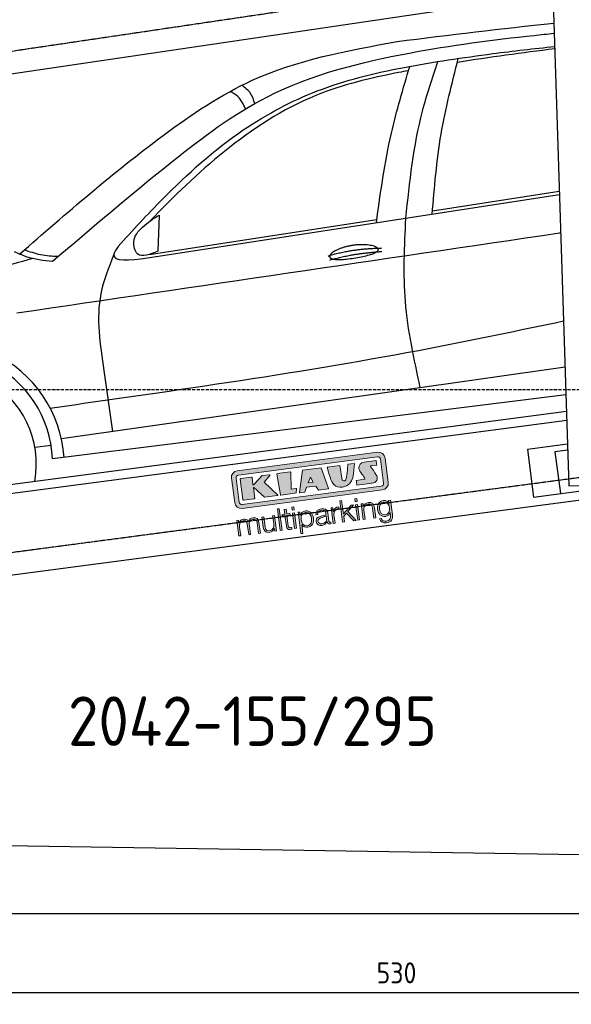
# Model space of a CAD drawing. Header units: millimetres. Extents: x -338 to 6218, y -302 to 5219.
# Tile 2 of 4: x 1592 to 3433, y -302 to 2985. Entities that reach past the tile are written whole.
import ezdxf

# ---------------------------------------------------------------- set-up
doc = ezdxf.new("R2010")
doc.units = ezdxf.units.MM
doc.linetypes.add('GEN3', pattern=[6.25, 5, -1.25])
doc.linetypes.add('GEN7', pattern=[15, 10, -2.5, 0, -2.5])
for name, color, linetype in [('3', 6, 'GEN3'), ('4', 3, 'Continuous'), ('5', 3, 'Continuous'), ('7', 4, 'GEN7'), ('Car', 10, 'Continuous'), ('Logo', 7, 'Continuous')]:
    doc.layers.add(name, color=color, linetype=linetype)
doc.styles.get("Standard").update_dxf_attribs({"font": 'ISOCP.SHX'})
doc.dimstyles.new('GEN-ISO$0', dxfattribs={"dimscale": 20, "dimtxt": 3.5, "dimasz": 2, "dimexe": 2, "dimexo": 1, "dimgap": 1.5, "dimtad": 1, "dimdec": 1, "dimlfac": 0.1, "dimdsep": 46, "dimtxsty": 'Standard', "dimblk": 'PUNKT', "dimcen": 2, "dimclrd": 256, "dimclre": 256, "dimclrt": 2, "dimadec": 0, "dimazin": 0, "dimtp": 0.1, "dimtm": 0.1, "dimtfac": 0.71, "dimtdec": 1, "dimtmove": 2, "dimatfit": 3, "dimldrblk": 'PUNKT', "dimfxl": 1, "dimtolj": 1, "dimarcsym": 0})

# ---------------------------------------------------------------- blocks, each defined once
blk = doc.blocks.new('PUNKT')
at = {"layer": '4', "color": 0, "linetype": 'ByBlock'}
blk.add_line((-0.5, 0), (-1, 0), dxfattribs=at)
at = {"layer": '4', "color": 0, "linetype": 'ByBlock', "const_width": 0.5}
blk.add_lwpolyline([(-0.25, 0, 1), (0.25, 0, 1)], format="xyb", close=True, dxfattribs=at)
blk = doc.blocks.new('*D3')
at = {"layer": '5', "lineweight": -2}
for p, q in [((200, -20.2), (200, -301.7)), ((5500, -20.2), (5500, -301.7)), ((240, -261.7), (5460, -261.7))]:
    blk.add_line(p, q, dxfattribs=at)
at = {"layer": 'DEFPOINTS', "color": 0}
for p in [(200, -0.2), (5500, -0.2), (5500, -261.7)]:
    blk.add_point(p, dxfattribs=at)
at = {"layer": '5', "lineweight": -2, "xscale": 40, "yscale": 40, "zscale": 40, "rotation": 180}
blk.add_blockref('PUNKT', (200, -261.7), dxfattribs=at)
at = {"layer": '5', "lineweight": -2, "xscale": 40, "yscale": 40, "zscale": 40}
blk.add_blockref('PUNKT', (5500, -261.7), dxfattribs=at)
at = {"layer": '5', "color": 2, "insert": (2850, -196.7), "char_height": 70, "attachment_point": 5}
blk.add_mtext('\\A1;530', dxfattribs=at)
blk = doc.blocks.new('KLAUS')
at = {"layer": 'Logo', "true_color": 0x7b7b7a}
h = blk.add_hatch(color=8, dxfattribs=at)
h.dxf.hatch_style = 2
edge = h.paths.add_edge_path()
edge.add_spline(control_points=[(3.6, 29.09), (2.88, 29.09), (2.3, 28.51), (2.3, 27.8), (2.3, 27.8), (2.3, 16.11), (2.3, 16.11), (2.3, 15.39), (2.88, 14.81), (3.6, 14.81), (3.6, 14.81), (71.16, 14.81), (71.16, 14.81), (71.88, 14.81), (72.46, 15.39), (72.46, 16.11), (72.46, 16.11), (72.46, 27.8), (72.46, 27.8), (72.46, 28.51), (71.88, 29.09), (71.16, 29.09), (71.16, 29.09), (3.6, 29.09), (3.6, 29.09), (3.6, 29.09), (3.6, 29.09), (3.6, 29.09)], knot_values=[0, 0, 0, 0, 1, 1, 1, 2, 2, 2, 3, 3, 3, 4, 4, 4, 5, 5, 5, 6, 6, 6, 7, 7, 7, 8, 8, 8, 9, 9, 9, 9], degree=3, periodic=0)
edge = h.paths.add_edge_path()
edge.add_spline(control_points=[(3.35, 31.23), (3.35, 31.23), (71.47, 31.23), (71.47, 31.23), (73.26, 31.23), (74.71, 29.77), (74.71, 27.99), (74.71, 27.99), (74.71, 16.17), (74.71, 16.17), (74.71, 14.38), (73.26, 12.93), (71.47, 12.93), (71.47, 12.93), (3.35, 12.93), (3.35, 12.93), (1.56, 12.93), (0.11, 14.38), (0.11, 16.17), (0.11, 16.17), (0.11, 27.99), (0.11, 27.99), (0.11, 29.77), (1.56, 31.23), (3.35, 31.23), (3.35, 31.23), (3.35, 31.23), (3.35, 31.23)], knot_values=[0, 0, 0, 0, 1, 1, 1, 2, 2, 2, 3, 3, 3, 4, 4, 4, 5, 5, 5, 6, 6, 6, 7, 7, 7, 8, 8, 8, 9, 9, 9, 9], degree=3, periodic=0)
h = blk.add_hatch(color=8, dxfattribs=at)
h.dxf.hatch_style = 2
edge = h.paths.add_edge_path()
edge.add_spline(control_points=[(4.5, 27.33), (4.5, 27.33), (9.7, 27.33), (9.7, 27.33), (9.84, 27.33), (9.96, 27.22), (9.96, 27.08), (9.96, 27.08), (9.96, 23.69), (9.96, 23.69), (9.96, 23.69), (9.94, 23.64), (10.04, 23.59), (10.14, 23.53), (10.2, 23.57), (10.2, 23.57), (10.2, 23.57), (10.51, 23.75), (10.51, 23.75), (10.51, 23.75), (14.94, 27.33), (14.94, 27.33), (14.94, 27.33), (18.41, 27.33), (18.41, 27.33), (18.41, 27.33), (18.49, 27.33), (18.56, 27.2), (18.65, 27.04), (18.53, 26.91), (18.53, 26.91), (18.53, 26.91), (15.49, 24.11), (15.49, 24.11), (15.49, 24.11), (21.14, 17.06), (21.14, 17.06), (21.14, 17.06), (21.13, 16.91), (21.13, 16.91), (21.08, 16.84), (20.99, 16.82), (20.99, 16.82), (20.99, 16.82), (14.7, 16.82), (14.7, 16.82), (14.7, 16.82), (10.26, 22.17), (10.26, 22.17), (10.26, 22.17), (10.19, 22.24), (10.08, 22.21), (9.97, 22.18), (9.96, 22.11), (9.96, 22.11), (9.96, 22.11), (9.96, 17.08), (9.96, 17.08), (9.96, 16.94), (9.84, 16.82), (9.7, 16.82), (9.7, 16.82), (4.5, 16.82), (4.5, 16.82), (4.36, 16.82), (4.25, 16.94), (4.25, 17.08), (4.25, 17.08), (4.25, 27.08), (4.25, 27.08), (4.25, 27.22), (4.36, 27.33), (4.5, 27.33), (4.5, 27.33), (4.5, 27.33), (4.5, 27.33)], knot_values=[0, 0, 0, 0, 1, 1, 1, 2, 2, 2, 3, 3, 3, 4, 4, 4, 5, 5, 5, 6, 6, 6, 7, 7, 7, 8, 8, 8, 9, 9, 9, 10, 10, 10, 11, 11, 11, 12, 12, 12, 13, 13, 13, 14, 14, 14, 15, 15, 15, 16, 16, 16, 17, 17, 17, 18, 18, 18, 19, 19, 19, 20, 20, 20, 21, 21, 21, 22, 22, 22, 23, 23, 23, 24, 24, 24, 25, 25, 25, 25], degree=3, periodic=0)
h = blk.add_hatch(color=8, dxfattribs=at)
h.dxf.hatch_style = 2
h.paths.add_polyline_path([(22.42, 17.06), (21.97, 27.15), (22.24, 27.33), (28.55, 27.33), (28.86, 26.97), (28.01, 19.08), (30.26, 19.07), (30.44, 18.95), (30.08, 16.95), (29.49, 16.82), (22.6, 16.82)])
h = blk.add_hatch(color=8, dxfattribs=at)
h.paths.add_polyline_path([(36.52, 21.01), (38.93, 21.01), (37.87, 23.57)])
h.paths.add_polyline_path([(34.52, 27.33), (43.65, 27.33), (45.76, 16.94), (45.57, 16.82), (40.83, 16.82), (39.89, 18.95), (35.42, 18.95), (34.27, 16.82), (31.78, 16.82), (31.66, 17)])
h = blk.add_hatch(color=8, dxfattribs=at)
h.dxf.hatch_style = 2
edge = h.paths.add_edge_path()
edge.add_spline(control_points=[(52.69, 27.32), (52.69, 27.32), (52.88, 20.14), (52.88, 20.14), (53.01, 19.89), (53.2, 19.77), (53.43, 19.71), (53.91, 19.59), (54.43, 19.57), (54.64, 20.03), (55.23, 21.34), (56.27, 25.45), (56.6, 27.33), (56.6, 27.33), (59.77, 27.33), (59.77, 27.33), (58.77, 23.9), (58.56, 16.82), (52.63, 16.76), (48.72, 16.72), (48.01, 19.35), (47.27, 22.24), (46.89, 23.68), (46.54, 27.33), (46.54, 27.33), (46.54, 27.33), (52.69, 27.32), (52.69, 27.32), (52.69, 27.32), (52.69, 27.32), (52.69, 27.32)], knot_values=[0, 0, 0, 0, 1, 1, 1, 2, 2, 2, 3, 3, 3, 4, 4, 4, 5, 5, 5, 6, 6, 6, 7, 7, 7, 8, 8, 8, 9, 9, 9, 10, 10, 10, 10], degree=3, periodic=0)
h = blk.add_hatch(color=8, dxfattribs=at)
h.dxf.hatch_style = 2
edge = h.paths.add_edge_path()
edge.add_spline(control_points=[(64.46, 27.33), (64.46, 27.33), (70.31, 27.33), (70.31, 27.33), (70.31, 26.52), (70.31, 26.02), (70.31, 25.12), (70.31, 25.12), (67.3, 25.12), (67.3, 25.12), (67.24, 25.04), (67.25, 25.11), (67.25, 24.91), (67.25, 24.88), (69.73, 20.38), (69.73, 19.57), (69.73, 16.4), (67.22, 16.81), (65.9, 16.82), (65.9, 16.82), (59.59, 16.82), (59.59, 16.82), (59.59, 17.76), (59.59, 18.23), (59.59, 19.14), (59.59, 19.14), (63.75, 19.14), (63.75, 19.14), (63.82, 19.22), (63.81, 19.11), (63.81, 19.31), (63.81, 20.32), (61.58, 23.06), (61.58, 24.63), (61.58, 26.33), (62.83, 27.34), (64.46, 27.33), (64.46, 27.33), (64.46, 27.33), (64.46, 27.33)], knot_values=[0, 0, 0, 0, 1, 1, 1, 2, 2, 2, 3, 3, 3, 4, 4, 4, 5, 5, 5, 6, 6, 6, 7, 7, 7, 8, 8, 8, 9, 9, 9, 10, 10, 10, 11, 11, 11, 12, 12, 12, 13, 13, 13, 13], degree=3, periodic=0)
at = {"layer": 'Logo', "true_color": 0xef7c00}
h = blk.add_hatch(color=30, dxfattribs=at)
h.dxf.hatch_style = 2
h.paths.add_polyline_path([(20.07, 0), (20.99, 0), (20.99, 10.45), (20.07, 10.45)])
h = blk.add_hatch(color=30, dxfattribs=at)
h.dxf.hatch_style = 2
edge = h.paths.add_edge_path()
edge.add_spline(control_points=[(24.22, 9.82), (24.22, 9.82), (23.3, 9.82), (23.3, 9.82), (23.3, 9.82), (23.3, 7.55), (23.3, 7.55), (23.3, 7.55), (21.98, 7.55), (21.98, 7.55), (21.98, 7.55), (21.98, 6.78), (21.98, 6.78), (21.98, 6.78), (23.3, 6.78), (23.3, 6.78), (23.3, 6.78), (23.3, 1.61), (23.3, 1.61), (23.28, 0.32), (23.71, -0.09), (24.94, -0.09), (25.22, -0.09), (25.48, -0.06), (25.76, -0.06), (25.76, -0.06), (25.76, 0.73), (25.76, 0.73), (25.5, 0.7), (25.23, 0.69), (24.97, 0.69), (24.31, 0.73), (24.22, 1.08), (24.22, 1.68), (24.22, 1.68), (24.22, 6.78), (24.22, 6.78), (24.22, 6.78), (25.76, 6.78), (25.76, 6.78), (25.76, 6.78), (25.76, 7.55), (25.76, 7.55), (25.76, 7.55), (24.22, 7.55), (24.22, 7.55), (24.22, 7.55), (24.22, 9.82), (24.22, 9.82), (24.22, 9.82), (24.22, 9.82), (24.22, 9.82)], knot_values=[0, 0, 0, 0, 1, 1, 1, 2, 2, 2, 3, 3, 3, 4, 4, 4, 5, 5, 5, 6, 6, 6, 7, 7, 7, 8, 8, 8, 9, 9, 9, 10, 10, 10, 11, 11, 11, 12, 12, 12, 13, 13, 13, 14, 14, 14, 15, 15, 15, 16, 16, 16, 17, 17, 17, 17], degree=3, periodic=0)
h = blk.add_hatch(color=30, dxfattribs=at)
h.paths.add_polyline_path([(27.1, 0), (28.03, 0), (28.03, 7.55), (27.1, 7.55)])
h.paths.add_polyline_path([(27.1, 8.98), (28.03, 8.98), (28.03, 10.45), (27.1, 10.45)])
h = blk.add_hatch(color=30, dxfattribs=at)
h.dxf.hatch_style = 2
h.paths.add_polyline_path([(50.4, 0), (51.32, 0), (51.32, 2.87), (52.82, 4.11), (55.8, 0), (56.96, 0), (53.52, 4.76), (56.74, 7.55), (55.51, 7.55), (51.32, 3.89), (51.32, 10.45), (50.4, 10.45)])
h = blk.add_hatch(color=30, dxfattribs=at)
h.paths.add_polyline_path([(57.74, 0), (58.66, 0), (58.66, 7.55), (57.74, 7.55)])
h.paths.add_polyline_path([(57.74, 8.98), (58.66, 8.98), (58.66, 10.45), (57.74, 10.45)])
h = blk.add_hatch(color=30, dxfattribs=at)
h.dxf.hatch_style = 2
edge = h.paths.add_edge_path()
edge.add_spline(control_points=[(0, 0), (0, 0), (0.92, 0), (0.92, 0), (0.92, 0), (0.92, 4.22), (0.92, 4.22), (0.94, 5.8), (1.58, 7), (3.18, 7), (4.35, 7), (4.77, 6.15), (4.76, 5.12), (4.76, 5.12), (4.76, 0), (4.76, 0), (4.76, 0), (5.68, 0), (5.68, 0), (5.68, 0), (5.68, 4.27), (5.68, 4.27), (5.68, 5.68), (6.14, 7), (7.73, 7), (9.05, 7), (9.52, 6.32), (9.52, 5.08), (9.52, 5.08), (9.52, 0), (9.52, 0), (9.52, 0), (10.44, 0), (10.44, 0), (10.44, 0), (10.44, 5.12), (10.44, 5.12), (10.44, 6.91), (9.59, 7.77), (7.94, 7.77), (6.94, 7.77), (5.99, 7.29), (5.54, 6.3), (5.26, 7.29), (4.36, 7.77), (3.37, 7.77), (2.17, 7.77), (1.38, 7.19), (0.89, 6.28), (0.89, 6.28), (0.85, 6.28), (0.85, 6.28), (0.85, 6.28), (0.85, 7.55), (0.85, 7.55), (0.85, 7.55), (0, 7.55), (0, 7.55), (0, 7.55), (0, 0), (0, 0), (0, 0), (0, 0), (0, 0)], knot_values=[0, 0, 0, 0, 1, 1, 1, 2, 2, 2, 3, 3, 3, 4, 4, 4, 5, 5, 5, 6, 6, 6, 7, 7, 7, 8, 8, 8, 9, 9, 9, 10, 10, 10, 11, 11, 11, 12, 12, 12, 13, 13, 13, 14, 14, 14, 15, 15, 15, 16, 16, 16, 17, 17, 17, 18, 18, 18, 19, 19, 19, 20, 20, 20, 21, 21, 21, 21], degree=3, periodic=0)
h = blk.add_hatch(color=30, dxfattribs=at)
h.dxf.hatch_style = 2
edge = h.paths.add_edge_path()
edge.add_spline(control_points=[(18.31, 7.55), (18.31, 7.55), (17.39, 7.55), (17.39, 7.55), (17.39, 7.55), (17.39, 3.59), (17.39, 3.59), (17.39, 2.05), (16.7, 0.56), (15.12, 0.56), (13.66, 0.56), (13.15, 1.27), (13.1, 2.64), (13.1, 2.64), (13.1, 7.55), (13.1, 7.55), (13.1, 7.55), (12.18, 7.55), (12.18, 7.55), (12.18, 7.55), (12.18, 2.65), (12.18, 2.65), (12.18, 0.89), (12.93, -0.22), (14.83, -0.22), (15.96, -0.22), (16.95, 0.35), (17.44, 1.36), (17.44, 1.36), (17.47, 1.36), (17.47, 1.36), (17.47, 1.36), (17.47, 0), (17.47, 0), (17.47, 0), (18.31, 0), (18.31, 0), (18.31, 0), (18.31, 7.55), (18.31, 7.55), (18.31, 7.55), (18.31, 7.55), (18.31, 7.55)], knot_values=[0, 0, 0, 0, 1, 1, 1, 2, 2, 2, 3, 3, 3, 4, 4, 4, 5, 5, 5, 6, 6, 6, 7, 7, 7, 8, 8, 8, 9, 9, 9, 10, 10, 10, 11, 11, 11, 12, 12, 12, 13, 13, 13, 14, 14, 14, 14], degree=3, periodic=0)
h = blk.add_hatch(color=30, dxfattribs=at)
edge = h.paths.add_edge_path()
edge.add_spline(control_points=[(35.84, 3.78), (35.84, 2.21), (35.12, 0.56), (33.37, 0.56), (31.4, 0.56), (30.72, 2.21), (30.72, 3.78), (30.72, 5.49), (31.33, 7), (33.37, 7), (35.12, 7), (35.84, 5.34), (35.84, 3.78), (35.84, 3.78), (35.84, 3.78), (35.84, 3.78)], knot_values=[0, 0, 0, 0, 1, 1, 1, 2, 2, 2, 3, 3, 3, 4, 4, 4, 5, 5, 5, 5], degree=3, periodic=0)
edge = h.paths.add_edge_path()
edge.add_spline(control_points=[(29.79, -2.8), (29.79, -2.8), (30.72, -2.8), (30.72, -2.8), (30.72, -2.8), (30.72, 1.43), (30.72, 1.43), (30.72, 1.43), (30.74, 1.43), (30.74, 1.43), (31.14, 0.35), (32.24, -0.22), (33.37, -0.22), (35.66, -0.22), (36.76, 1.64), (36.76, 3.78), (36.76, 5.91), (35.66, 7.77), (33.37, 7.77), (32.15, 7.77), (31.1, 7.14), (30.67, 6.12), (30.67, 6.12), (30.64, 6.12), (30.64, 6.12), (30.64, 6.12), (30.64, 7.55), (30.64, 7.55), (30.64, 7.55), (29.79, 7.55), (29.79, 7.55), (29.79, 7.55), (29.79, -2.8), (29.79, -2.8), (29.79, -2.8), (29.79, -2.8), (29.79, -2.8)], knot_values=[0, 0, 0, 0, 1, 1, 1, 2, 2, 2, 3, 3, 3, 4, 4, 4, 5, 5, 5, 6, 6, 6, 7, 7, 7, 8, 8, 8, 9, 9, 9, 10, 10, 10, 11, 11, 11, 12, 12, 12, 12], degree=3, periodic=0)
h = blk.add_hatch(color=30, dxfattribs=at)
edge = h.paths.add_edge_path()
edge.add_spline(control_points=[(43.03, 2.93), (43.04, 1.45), (41.8, 0.56), (40.39, 0.56), (39.53, 0.56), (38.71, 1.13), (38.71, 2.05), (38.71, 3.53), (40.66, 3.51), (42.22, 3.79), (42.47, 3.84), (42.88, 3.91), (43, 4.13), (43, 4.13), (43.03, 4.13), (43.03, 4.13), (43.03, 4.13), (43.03, 2.93), (43.03, 2.93), (43.03, 2.93), (43.03, 2.93), (43.03, 2.93)], knot_values=[0, 0, 0, 0, 1, 1, 1, 2, 2, 2, 3, 3, 3, 4, 4, 4, 5, 5, 5, 6, 6, 6, 7, 7, 7, 7], degree=3, periodic=0)
edge = h.paths.add_edge_path()
edge.add_spline(control_points=[(39.03, 5.24), (39.06, 6.47), (39.91, 7), (41.05, 7), (42.14, 7), (43.03, 6.69), (43.03, 5.45), (43.03, 4.61), (42.6, 4.51), (41.84, 4.42), (39.85, 4.19), (37.79, 4.11), (37.79, 1.99), (37.79, 0.47), (38.93, -0.22), (40.32, -0.22), (41.77, -0.22), (42.43, 0.34), (43.07, 1.32), (43.07, 1.32), (43.1, 1.32), (43.1, 1.32), (43.1, 0.53), (43.25, 0), (44.19, 0), (44.43, 0), (44.58, 0.01), (44.79, 0.06), (44.79, 0.06), (44.79, 0.83), (44.79, 0.83), (44.71, 0.81), (44.6, 0.78), (44.49, 0.78), (44.13, 0.78), (43.95, 0.98), (43.95, 1.33), (43.95, 1.33), (43.95, 5.34), (43.95, 5.34), (43.95, 7.36), (42.5, 7.77), (41.17, 7.77), (39.44, 7.77), (38.2, 7.01), (38.11, 5.24), (38.11, 5.24), (39.03, 5.24), (39.03, 5.24), (39.03, 5.24), (39.03, 5.24), (39.03, 5.24)], knot_values=[0, 0, 0, 0, 1, 1, 1, 2, 2, 2, 3, 3, 3, 4, 4, 4, 5, 5, 5, 6, 6, 6, 7, 7, 7, 8, 8, 8, 9, 9, 9, 10, 10, 10, 11, 11, 11, 12, 12, 12, 13, 13, 13, 14, 14, 14, 15, 15, 15, 16, 16, 16, 17, 17, 17, 17], degree=3, periodic=0)
h = blk.add_hatch(color=30, dxfattribs=at)
h.dxf.hatch_style = 2
edge = h.paths.add_edge_path()
edge.add_spline(control_points=[(45.79, 0), (45.79, 0), (46.71, 0), (46.71, 0), (46.71, 0), (46.71, 4.03), (46.71, 4.03), (46.71, 5.59), (47.85, 6.82), (49.52, 6.73), (49.52, 6.73), (49.52, 7.66), (49.52, 7.66), (48.16, 7.72), (47.14, 7), (46.67, 5.78), (46.67, 5.78), (46.64, 5.78), (46.64, 5.78), (46.64, 5.78), (46.64, 7.55), (46.64, 7.55), (46.64, 7.55), (45.79, 7.55), (45.79, 7.55), (45.79, 7.55), (45.79, 0), (45.79, 0), (45.79, 0), (45.79, 0), (45.79, 0)], knot_values=[0, 0, 0, 0, 1, 1, 1, 2, 2, 2, 3, 3, 3, 4, 4, 4, 5, 5, 5, 6, 6, 6, 7, 7, 7, 8, 8, 8, 9, 9, 9, 10, 10, 10, 10], degree=3, periodic=0)
h = blk.add_hatch(color=30, dxfattribs=at)
h.dxf.hatch_style = 2
edge = h.paths.add_edge_path()
edge.add_spline(control_points=[(60.41, 0), (60.41, 0), (61.33, 0), (61.33, 0), (61.33, 0), (61.33, 4.41), (61.33, 4.41), (61.36, 5.89), (62.24, 7), (63.7, 7), (65.2, 7), (65.62, 6.02), (65.62, 4.71), (65.62, 4.71), (65.62, 0), (65.62, 0), (65.62, 0), (66.54, 0), (66.54, 0), (66.54, 0), (66.54, 4.86), (66.54, 4.86), (66.54, 6.66), (65.9, 7.77), (63.78, 7.77), (62.71, 7.77), (61.7, 7.16), (61.36, 6.25), (61.36, 6.25), (61.33, 6.25), (61.33, 6.25), (61.33, 6.25), (61.33, 7.55), (61.33, 7.55), (61.33, 7.55), (60.41, 7.55), (60.41, 7.55), (60.41, 7.55), (60.41, 0), (60.41, 0), (60.41, 0), (60.41, 0), (60.41, 0)], knot_values=[0, 0, 0, 0, 1, 1, 1, 2, 2, 2, 3, 3, 3, 4, 4, 4, 5, 5, 5, 6, 6, 6, 7, 7, 7, 8, 8, 8, 9, 9, 9, 10, 10, 10, 11, 11, 11, 12, 12, 12, 13, 13, 13, 14, 14, 14, 14], degree=3, periodic=0)
h = blk.add_hatch(color=30, dxfattribs=at)
edge = h.paths.add_edge_path()
edge.add_spline(control_points=[(71.32, 0.86), (69.62, 0.86), (68.83, 2.34), (68.83, 3.86), (68.83, 5.43), (69.56, 7), (71.32, 7), (73.06, 7), (73.75, 5.34), (73.75, 3.86), (73.75, 2.33), (72.91, 0.86), (71.32, 0.86), (71.32, 0.86), (71.32, 0.86), (71.32, 0.86)], knot_values=[0, 0, 0, 0, 1, 1, 1, 2, 2, 2, 3, 3, 3, 4, 4, 4, 5, 5, 5, 5], degree=3, periodic=0)
edge = h.paths.add_edge_path()
edge.add_spline(control_points=[(74.67, 7.55), (74.67, 7.55), (73.75, 7.55), (73.75, 7.55), (73.75, 7.55), (73.75, 6.25), (73.75, 6.25), (73.75, 6.25), (73.72, 6.25), (73.72, 6.25), (73.35, 7.09), (72.41, 7.77), (71.32, 7.77), (69.13, 7.77), (67.9, 6.05), (67.9, 3.97), (67.9, 1.82), (68.9, 0.09), (71.32, 0.09), (72.4, 0.09), (73.29, 0.72), (73.72, 1.64), (73.72, 1.64), (73.75, 1.64), (73.75, 1.64), (73.75, 1.64), (73.75, 0.61), (73.75, 0.61), (73.75, -1.23), (73.01, -2.24), (71.32, -2.24), (70.29, -2.24), (69.31, -1.85), (69.1, -0.73), (69.1, -0.73), (68.18, -0.73), (68.18, -0.73), (68.31, -2.34), (69.81, -3.02), (71.32, -3.02), (73.79, -3.02), (74.65, -1.64), (74.67, 0.61), (74.67, 0.61), (74.67, 7.55), (74.67, 7.55), (74.67, 7.55), (74.67, 7.55), (74.67, 7.55)], knot_values=[0, 0, 0, 0, 1, 1, 1, 2, 2, 2, 3, 3, 3, 4, 4, 4, 5, 5, 5, 6, 6, 6, 7, 7, 7, 8, 8, 8, 9, 9, 9, 10, 10, 10, 11, 11, 11, 12, 12, 12, 13, 13, 13, 14, 14, 14, 15, 15, 15, 16, 16, 16, 16], degree=3, periodic=0)
at = {"layer": 'Logo', "lineweight": 0}
for points in [[(22.42, 17.06), (21.97, 27.15), (22.24, 27.33), (28.55, 27.33), (28.86, 26.97), (28.01, 19.08), (30.26, 19.07), (30.44, 18.95), (30.08, 16.95), (29.49, 16.82), (22.6, 16.82), (22.42, 17.06), (22.42, 17.06)], [(34.52, 27.33), (43.65, 27.33), (45.76, 16.94), (45.57, 16.82), (40.83, 16.82), (39.89, 18.95), (35.42, 18.95), (34.27, 16.82), (31.78, 16.82), (31.66, 17), (34.52, 27.33), (34.52, 27.33)], [(36.52, 21.01), (38.93, 21.01), (37.87, 23.57), (36.52, 21.01), (36.52, 21.01)], [(20.07, 0), (20.99, 0), (20.99, 10.45), (20.07, 10.45), (20.07, 0), (20.07, 0)], [(27.1, 8.98), (28.03, 8.98), (28.03, 10.45), (27.1, 10.45), (27.1, 8.98), (27.1, 8.98)], [(50.4, 0), (51.32, 0), (51.32, 2.87), (52.82, 4.11), (55.8, 0), (56.96, 0), (53.52, 4.76), (56.74, 7.55), (55.51, 7.55), (51.32, 3.89), (51.32, 10.45), (50.4, 10.45), (50.4, 0), (50.4, 0)], [(57.74, 8.98), (58.66, 8.98), (58.66, 10.45), (57.74, 10.45), (57.74, 8.98), (57.74, 8.98)], [(27.1, 0), (28.03, 0), (28.03, 7.55), (27.1, 7.55), (27.1, 0), (27.1, 0)], [(57.74, 0), (58.66, 0), (58.66, 7.55), (57.74, 7.55), (57.74, 0), (57.74, 0)]]:
    blk.add_lwpolyline(points, dxfattribs=at)
for points, knots in [([(3.35, 31.23), (3.35, 31.23), (71.47, 31.23), (71.47, 31.23), (73.26, 31.23), (74.71, 29.77), (74.71, 27.99), (74.71, 27.99), (74.71, 16.17), (74.71, 16.17), (74.71, 14.38), (73.26, 12.93), (71.47, 12.93), (71.47, 12.93), (3.35, 12.93), (3.35, 12.93), (1.56, 12.93), (0.11, 14.38), (0.11, 16.17), (0.11, 16.17), (0.11, 27.99), (0.11, 27.99), (0.11, 29.77), (1.56, 31.23), (3.35, 31.23), (3.35, 31.23), (3.35, 31.23), (3.35, 31.23)], [0, 0, 0, 0, 1, 1, 1, 2, 2, 2, 3, 3, 3, 4, 4, 4, 5, 5, 5, 6, 6, 6, 7, 7, 7, 8, 8, 8, 9, 9, 9, 9]), ([(3.6, 29.09), (2.88, 29.09), (2.3, 28.51), (2.3, 27.8), (2.3, 27.8), (2.3, 16.11), (2.3, 16.11), (2.3, 15.39), (2.88, 14.81), (3.6, 14.81), (3.6, 14.81), (71.16, 14.81), (71.16, 14.81), (71.88, 14.81), (72.46, 15.39), (72.46, 16.11), (72.46, 16.11), (72.46, 27.8), (72.46, 27.8), (72.46, 28.51), (71.88, 29.09), (71.16, 29.09), (71.16, 29.09), (3.6, 29.09), (3.6, 29.09), (3.6, 29.09), (3.6, 29.09), (3.6, 29.09)], [0, 0, 0, 0, 1, 1, 1, 2, 2, 2, 3, 3, 3, 4, 4, 4, 5, 5, 5, 6, 6, 6, 7, 7, 7, 8, 8, 8, 9, 9, 9, 9]), ([(4.5, 27.33), (4.5, 27.33), (9.7, 27.33), (9.7, 27.33), (9.84, 27.33), (9.96, 27.22), (9.96, 27.08), (9.96, 27.08), (9.96, 23.69), (9.96, 23.69), (9.96, 23.69), (9.94, 23.64), (10.04, 23.59), (10.14, 23.53), (10.2, 23.57), (10.2, 23.57), (10.2, 23.57), (10.51, 23.75), (10.51, 23.75), (10.51, 23.75), (14.94, 27.33), (14.94, 27.33), (14.94, 27.33), (18.41, 27.33), (18.41, 27.33), (18.41, 27.33), (18.49, 27.33), (18.56, 27.2), (18.65, 27.04), (18.53, 26.91), (18.53, 26.91), (18.53, 26.91), (15.49, 24.11), (15.49, 24.11), (15.49, 24.11), (21.14, 17.06), (21.14, 17.06), (21.14, 17.06), (21.13, 16.91), (21.13, 16.91), (21.08, 16.84), (20.99, 16.82), (20.99, 16.82), (20.99, 16.82), (14.7, 16.82), (14.7, 16.82), (14.7, 16.82), (10.26, 22.17), (10.26, 22.17), (10.26, 22.17), (10.19, 22.24), (10.08, 22.21), (9.97, 22.18), (9.96, 22.11), (9.96, 22.11), (9.96, 22.11), (9.96, 17.08), (9.96, 17.08), (9.96, 16.94), (9.84, 16.82), (9.7, 16.82), (9.7, 16.82), (4.5, 16.82), (4.5, 16.82), (4.36, 16.82), (4.25, 16.94), (4.25, 17.08), (4.25, 17.08), (4.25, 27.08), (4.25, 27.08), (4.25, 27.22), (4.36, 27.33), (4.5, 27.33), (4.5, 27.33), (4.5, 27.33), (4.5, 27.33)], [0, 0, 0, 0, 1, 1, 1, 2, 2, 2, 3, 3, 3, 4, 4, 4, 5, 5, 5, 6, 6, 6, 7, 7, 7, 8, 8, 8, 9, 9, 9, 10, 10, 10, 11, 11, 11, 12, 12, 12, 13, 13, 13, 14, 14, 14, 15, 15, 15, 16, 16, 16, 17, 17, 17, 18, 18, 18, 19, 19, 19, 20, 20, 20, 21, 21, 21, 22, 22, 22, 23, 23, 23, 24, 24, 24, 25, 25, 25, 25]), ([(52.69, 27.32), (52.69, 27.32), (52.88, 20.14), (52.88, 20.14), (53.01, 19.89), (53.2, 19.77), (53.43, 19.71), (53.91, 19.59), (54.43, 19.57), (54.64, 20.03), (55.23, 21.34), (56.27, 25.45), (56.6, 27.33), (56.6, 27.33), (59.77, 27.33), (59.77, 27.33), (58.77, 23.9), (58.56, 16.82), (52.63, 16.76), (48.72, 16.72), (48.01, 19.35), (47.27, 22.24), (46.89, 23.68), (46.54, 27.33), (46.54, 27.33), (46.54, 27.33), (52.69, 27.32), (52.69, 27.32), (52.69, 27.32), (52.69, 27.32), (52.69, 27.32)], [0, 0, 0, 0, 1, 1, 1, 2, 2, 2, 3, 3, 3, 4, 4, 4, 5, 5, 5, 6, 6, 6, 7, 7, 7, 8, 8, 8, 9, 9, 9, 10, 10, 10, 10]), ([(64.46, 27.33), (64.46, 27.33), (70.31, 27.33), (70.31, 27.33), (70.31, 26.52), (70.31, 26.02), (70.31, 25.12), (70.31, 25.12), (67.3, 25.12), (67.3, 25.12), (67.24, 25.04), (67.25, 25.11), (67.25, 24.91), (67.25, 24.88), (69.73, 20.38), (69.73, 19.57), (69.73, 16.4), (67.22, 16.81), (65.9, 16.82), (65.9, 16.82), (59.59, 16.82), (59.59, 16.82), (59.59, 17.76), (59.59, 18.23), (59.59, 19.14), (59.59, 19.14), (63.75, 19.14), (63.75, 19.14), (63.82, 19.22), (63.81, 19.11), (63.81, 19.31), (63.81, 20.32), (61.58, 23.06), (61.58, 24.63), (61.58, 26.33), (62.83, 27.34), (64.46, 27.33), (64.46, 27.33), (64.46, 27.33), (64.46, 27.33)], [0, 0, 0, 0, 1, 1, 1, 2, 2, 2, 3, 3, 3, 4, 4, 4, 5, 5, 5, 6, 6, 6, 7, 7, 7, 8, 8, 8, 9, 9, 9, 10, 10, 10, 11, 11, 11, 12, 12, 12, 13, 13, 13, 13]), ([(24.22, 9.82), (24.22, 9.82), (23.3, 9.82), (23.3, 9.82), (23.3, 9.82), (23.3, 7.55), (23.3, 7.55), (23.3, 7.55), (21.98, 7.55), (21.98, 7.55), (21.98, 7.55), (21.98, 6.78), (21.98, 6.78), (21.98, 6.78), (23.3, 6.78), (23.3, 6.78), (23.3, 6.78), (23.3, 1.61), (23.3, 1.61), (23.28, 0.32), (23.71, -0.09), (24.94, -0.09), (25.22, -0.09), (25.48, -0.06), (25.76, -0.06), (25.76, -0.06), (25.76, 0.73), (25.76, 0.73), (25.5, 0.7), (25.23, 0.69), (24.97, 0.69), (24.31, 0.73), (24.22, 1.08), (24.22, 1.68), (24.22, 1.68), (24.22, 6.78), (24.22, 6.78), (24.22, 6.78), (25.76, 6.78), (25.76, 6.78), (25.76, 6.78), (25.76, 7.55), (25.76, 7.55), (25.76, 7.55), (24.22, 7.55), (24.22, 7.55), (24.22, 7.55), (24.22, 9.82), (24.22, 9.82), (24.22, 9.82), (24.22, 9.82), (24.22, 9.82)], [0, 0, 0, 0, 1, 1, 1, 2, 2, 2, 3, 3, 3, 4, 4, 4, 5, 5, 5, 6, 6, 6, 7, 7, 7, 8, 8, 8, 9, 9, 9, 10, 10, 10, 11, 11, 11, 12, 12, 12, 13, 13, 13, 14, 14, 14, 15, 15, 15, 16, 16, 16, 17, 17, 17, 17]), ([(0, 0), (0, 0), (0.92, 0), (0.92, 0), (0.92, 0), (0.92, 4.22), (0.92, 4.22), (0.94, 5.8), (1.58, 7), (3.18, 7), (4.35, 7), (4.77, 6.15), (4.76, 5.12), (4.76, 5.12), (4.76, 0), (4.76, 0), (4.76, 0), (5.68, 0), (5.68, 0), (5.68, 0), (5.68, 4.27), (5.68, 4.27), (5.68, 5.68), (6.14, 7), (7.73, 7), (9.05, 7), (9.52, 6.32), (9.52, 5.08), (9.52, 5.08), (9.52, 0), (9.52, 0), (9.52, 0), (10.44, 0), (10.44, 0), (10.44, 0), (10.44, 5.12), (10.44, 5.12), (10.44, 6.91), (9.59, 7.77), (7.94, 7.77), (6.94, 7.77), (5.99, 7.29), (5.54, 6.3), (5.26, 7.29), (4.36, 7.77), (3.37, 7.77), (2.17, 7.77), (1.38, 7.19), (0.89, 6.28), (0.89, 6.28), (0.85, 6.28), (0.85, 6.28), (0.85, 6.28), (0.85, 7.55), (0.85, 7.55), (0.85, 7.55), (0, 7.55), (0, 7.55), (0, 7.55), (0, 0), (0, 0), (0, 0), (0, 0), (0, 0)], [0, 0, 0, 0, 1, 1, 1, 2, 2, 2, 3, 3, 3, 4, 4, 4, 5, 5, 5, 6, 6, 6, 7, 7, 7, 8, 8, 8, 9, 9, 9, 10, 10, 10, 11, 11, 11, 12, 12, 12, 13, 13, 13, 14, 14, 14, 15, 15, 15, 16, 16, 16, 17, 17, 17, 18, 18, 18, 19, 19, 19, 20, 20, 20, 21, 21, 21, 21]), ([(18.31, 7.55), (18.31, 7.55), (17.39, 7.55), (17.39, 7.55), (17.39, 7.55), (17.39, 3.59), (17.39, 3.59), (17.39, 2.05), (16.7, 0.56), (15.12, 0.56), (13.66, 0.56), (13.15, 1.27), (13.1, 2.64), (13.1, 2.64), (13.1, 7.55), (13.1, 7.55), (13.1, 7.55), (12.18, 7.55), (12.18, 7.55), (12.18, 7.55), (12.18, 2.65), (12.18, 2.65), (12.18, 0.89), (12.93, -0.22), (14.83, -0.22), (15.96, -0.22), (16.95, 0.35), (17.44, 1.36), (17.44, 1.36), (17.47, 1.36), (17.47, 1.36), (17.47, 1.36), (17.47, 0), (17.47, 0), (17.47, 0), (18.31, 0), (18.31, 0), (18.31, 0), (18.31, 7.55), (18.31, 7.55), (18.31, 7.55), (18.31, 7.55), (18.31, 7.55)], [0, 0, 0, 0, 1, 1, 1, 2, 2, 2, 3, 3, 3, 4, 4, 4, 5, 5, 5, 6, 6, 6, 7, 7, 7, 8, 8, 8, 9, 9, 9, 10, 10, 10, 11, 11, 11, 12, 12, 12, 13, 13, 13, 14, 14, 14, 14]), ([(29.79, -2.8), (29.79, -2.8), (30.72, -2.8), (30.72, -2.8), (30.72, -2.8), (30.72, 1.43), (30.72, 1.43), (30.72, 1.43), (30.74, 1.43), (30.74, 1.43), (31.14, 0.35), (32.24, -0.22), (33.37, -0.22), (35.66, -0.22), (36.76, 1.64), (36.76, 3.78), (36.76, 5.91), (35.66, 7.77), (33.37, 7.77), (32.15, 7.77), (31.1, 7.14), (30.67, 6.12), (30.67, 6.12), (30.64, 6.12), (30.64, 6.12), (30.64, 6.12), (30.64, 7.55), (30.64, 7.55), (30.64, 7.55), (29.79, 7.55), (29.79, 7.55), (29.79, 7.55), (29.79, -2.8), (29.79, -2.8), (29.79, -2.8), (29.79, -2.8), (29.79, -2.8)], [0, 0, 0, 0, 1, 1, 1, 2, 2, 2, 3, 3, 3, 4, 4, 4, 5, 5, 5, 6, 6, 6, 7, 7, 7, 8, 8, 8, 9, 9, 9, 10, 10, 10, 11, 11, 11, 12, 12, 12, 12]), ([(35.84, 3.78), (35.84, 2.21), (35.12, 0.56), (33.37, 0.56), (31.4, 0.56), (30.72, 2.21), (30.72, 3.78), (30.72, 5.49), (31.33, 7), (33.37, 7), (35.12, 7), (35.84, 5.34), (35.84, 3.78), (35.84, 3.78), (35.84, 3.78), (35.84, 3.78)], [0, 0, 0, 0, 1, 1, 1, 2, 2, 2, 3, 3, 3, 4, 4, 4, 5, 5, 5, 5]), ([(39.03, 5.24), (39.06, 6.47), (39.91, 7), (41.05, 7), (42.14, 7), (43.03, 6.69), (43.03, 5.45), (43.03, 4.61), (42.6, 4.51), (41.84, 4.42), (39.85, 4.19), (37.79, 4.11), (37.79, 1.99), (37.79, 0.47), (38.93, -0.22), (40.32, -0.22), (41.77, -0.22), (42.43, 0.34), (43.07, 1.32), (43.07, 1.32), (43.1, 1.32), (43.1, 1.32), (43.1, 0.53), (43.25, 0), (44.19, 0), (44.43, 0), (44.58, 0.01), (44.79, 0.06), (44.79, 0.06), (44.79, 0.83), (44.79, 0.83), (44.71, 0.81), (44.6, 0.78), (44.49, 0.78), (44.13, 0.78), (43.95, 0.98), (43.95, 1.33), (43.95, 1.33), (43.95, 5.34), (43.95, 5.34), (43.95, 7.36), (42.5, 7.77), (41.17, 7.77), (39.44, 7.77), (38.2, 7.01), (38.11, 5.24), (38.11, 5.24), (39.03, 5.24), (39.03, 5.24), (39.03, 5.24), (39.03, 5.24), (39.03, 5.24)], [0, 0, 0, 0, 1, 1, 1, 2, 2, 2, 3, 3, 3, 4, 4, 4, 5, 5, 5, 6, 6, 6, 7, 7, 7, 8, 8, 8, 9, 9, 9, 10, 10, 10, 11, 11, 11, 12, 12, 12, 13, 13, 13, 14, 14, 14, 15, 15, 15, 16, 16, 16, 17, 17, 17, 17]), ([(45.79, 0), (45.79, 0), (46.71, 0), (46.71, 0), (46.71, 0), (46.71, 4.03), (46.71, 4.03), (46.71, 5.59), (47.85, 6.82), (49.52, 6.73), (49.52, 6.73), (49.52, 7.66), (49.52, 7.66), (48.16, 7.72), (47.14, 7), (46.67, 5.78), (46.67, 5.78), (46.64, 5.78), (46.64, 5.78), (46.64, 5.78), (46.64, 7.55), (46.64, 7.55), (46.64, 7.55), (45.79, 7.55), (45.79, 7.55), (45.79, 7.55), (45.79, 0), (45.79, 0), (45.79, 0), (45.79, 0), (45.79, 0)], [0, 0, 0, 0, 1, 1, 1, 2, 2, 2, 3, 3, 3, 4, 4, 4, 5, 5, 5, 6, 6, 6, 7, 7, 7, 8, 8, 8, 9, 9, 9, 10, 10, 10, 10]), ([(60.41, 0), (60.41, 0), (61.33, 0), (61.33, 0), (61.33, 0), (61.33, 4.41), (61.33, 4.41), (61.36, 5.89), (62.24, 7), (63.7, 7), (65.2, 7), (65.62, 6.02), (65.62, 4.71), (65.62, 4.71), (65.62, 0), (65.62, 0), (65.62, 0), (66.54, 0), (66.54, 0), (66.54, 0), (66.54, 4.86), (66.54, 4.86), (66.54, 6.66), (65.9, 7.77), (63.78, 7.77), (62.71, 7.77), (61.7, 7.16), (61.36, 6.25), (61.36, 6.25), (61.33, 6.25), (61.33, 6.25), (61.33, 6.25), (61.33, 7.55), (61.33, 7.55), (61.33, 7.55), (60.41, 7.55), (60.41, 7.55), (60.41, 7.55), (60.41, 0), (60.41, 0), (60.41, 0), (60.41, 0), (60.41, 0)], [0, 0, 0, 0, 1, 1, 1, 2, 2, 2, 3, 3, 3, 4, 4, 4, 5, 5, 5, 6, 6, 6, 7, 7, 7, 8, 8, 8, 9, 9, 9, 10, 10, 10, 11, 11, 11, 12, 12, 12, 13, 13, 13, 14, 14, 14, 14]), ([(74.67, 7.55), (74.67, 7.55), (73.75, 7.55), (73.75, 7.55), (73.75, 7.55), (73.75, 6.25), (73.75, 6.25), (73.75, 6.25), (73.72, 6.25), (73.72, 6.25), (73.35, 7.09), (72.41, 7.77), (71.32, 7.77), (69.13, 7.77), (67.9, 6.05), (67.9, 3.97), (67.9, 1.82), (68.9, 0.09), (71.32, 0.09), (72.4, 0.09), (73.29, 0.72), (73.72, 1.64), (73.72, 1.64), (73.75, 1.64), (73.75, 1.64), (73.75, 1.64), (73.75, 0.61), (73.75, 0.61), (73.75, -1.23), (73.01, -2.24), (71.32, -2.24), (70.29, -2.24), (69.31, -1.85), (69.1, -0.73), (69.1, -0.73), (68.18, -0.73), (68.18, -0.73), (68.31, -2.34), (69.81, -3.02), (71.32, -3.02), (73.79, -3.02), (74.65, -1.64), (74.67, 0.61), (74.67, 0.61), (74.67, 7.55), (74.67, 7.55), (74.67, 7.55), (74.67, 7.55), (74.67, 7.55)], [0, 0, 0, 0, 1, 1, 1, 2, 2, 2, 3, 3, 3, 4, 4, 4, 5, 5, 5, 6, 6, 6, 7, 7, 7, 8, 8, 8, 9, 9, 9, 10, 10, 10, 11, 11, 11, 12, 12, 12, 13, 13, 13, 14, 14, 14, 15, 15, 15, 16, 16, 16, 16]), ([(71.32, 0.86), (69.62, 0.86), (68.83, 2.34), (68.83, 3.86), (68.83, 5.43), (69.56, 7), (71.32, 7), (73.06, 7), (73.75, 5.34), (73.75, 3.86), (73.75, 2.33), (72.91, 0.86), (71.32, 0.86), (71.32, 0.86), (71.32, 0.86), (71.32, 0.86)], [0, 0, 0, 0, 1, 1, 1, 2, 2, 2, 3, 3, 3, 4, 4, 4, 5, 5, 5, 5]), ([(43.03, 2.93), (43.04, 1.45), (41.8, 0.56), (40.39, 0.56), (39.53, 0.56), (38.71, 1.13), (38.71, 2.05), (38.71, 3.53), (40.66, 3.51), (42.22, 3.79), (42.47, 3.84), (42.88, 3.91), (43, 4.13), (43, 4.13), (43.03, 4.13), (43.03, 4.13), (43.03, 4.13), (43.03, 2.93), (43.03, 2.93), (43.03, 2.93), (43.03, 2.93), (43.03, 2.93)], [0, 0, 0, 0, 1, 1, 1, 2, 2, 2, 3, 3, 3, 4, 4, 4, 5, 5, 5, 6, 6, 6, 7, 7, 7, 7])]:
    blk.add_open_spline(points, degree=3, knots=knots, dxfattribs=at)

msp = doc.modelspace()

# ---------------------------------------------------------------- linework, layer by layer
for p, q in [((724.313, 2679.894), (3306.924, 3062.017)), ((3373.895, 3011.273), (3425.395, 1428.985)), ((725, 1322.949), (3417.273, 1678.536)), ((725, 1292.688), (3418.254, 1648.405)), ((3420.869, 1568.055), (3286.74, 1550.34)), ((3286.74, 1550.34), (3307.69, 1391.718)), ((3421.523, 1547.968), (3378.583, 1542.297)), ((3378.583, 1542.297), (3396.915, 1403.502)), ((3307.69, 1391.718), (3519.016, 1419.629)), ((3425.395, 1428.985), (3495.358, 1431.263)), ((725, 1020.343), (3519.448, 1389.425))]:
    msp.add_line(p, q)
msp.add_lwpolyline([(5500, 1750), (5832.66, 1750), (5809.211, 1723.043), (5842.652, 1678.911), (5805.198, 1626.754), (5832.66, 1561.049), (5700, 1561.049), (5700, 0), (0, 0), (0, 4900), (5700, 4900), (5700, 3850), (5700, 1750)])
msp.add_lwpolyline([(5500, 4700), (200, 4700), (200, 250), (4950, 175.381), (4950, 91.608), (5050, 91.608), (5050, 192.931), (5500, 200), (5500, 1750), (5500, 3850)], close=True)
at = {"layer": '3'}
for p, q in [((429.651, 2712.113), (5440.104, 3453.458)), ((419.33, 1055.623), (5440.722, 1718.833))]:
    msp.add_line(p, q, dxfattribs=at)
at = {"layer": '7'}
msp.add_line((5500, 1750), (200, 1750), dxfattribs=at)
at = {"layer": 'Car'}
for p, q in [((2018.958, 2189.576), (3393.757, 2401.038)), ((2970.26, 2347.157), (3393.387, 2412.392)), ((2024.608, 2201.362), (2784.4, 2318.502)), ((2057.501, 2332.702), (2053.084, 2212.506)), ((1731.577, 1586.452), (3412.47, 1826.087)), ((1873.733, 1814.208), (1901.975, 1610.744)), ((3415.491, 1733.271), (1702.213, 1518.822)), ((1642.973, 1558.041), (1697.25, 1565.28))]:
    msp.add_line(p, q, dxfattribs=at)
for centre, radius, start, end in [((1327.769, 1497.123), 413.57, 3.672382, 186.825595), ((1326.588, 1502.195), 375.992, 2.534545, 187.702591), ((1326.586, 1502.193), 321.278, 349.589662, 205.458134)]:
    msp.add_arc(centre, radius, start, end, dxfattribs=at)
for points, degree in [([(2852.074, 2912.395), (3026.352, 2933.882), (3200.631, 2955.369), (3375.119, 2973.663)], 3), ([(3171.239, 2871.903), (3240.188, 2880.208), (3309.138, 2888.513), (3377.654, 2895.781)], 3), ([(3377.928, 2887.367), (3269.366, 2874.637), (3161.171, 2858.634), (3052.976, 2842.632)], 3), ([(3397.939, 2272.542), (3396.728, 2272.352), (3395.516, 2272.162), (3394.304, 2271.972)], 3), ([(2621.633, 2196.126), (2695.076, 2220.221), (2801.58, 2222.928)], 2), ([(2628.029, 2182.831), (2700.284, 2204.497), (2800.662, 2211.208)], 2)]:
    msp.add_open_spline(points, degree=degree, dxfattribs=at)
for points, degree, knots in [([(1702.322, 2178.72), (1833.577, 2290.817), (2062.269, 2486.13), (2438.847, 2770.711), (2868.611, 2877.672), (3192.436, 2920.91), (3353.97, 2937.366), (3376.23, 2939.552)], 3, [0, 0, 0, 0, 519.06525367, 904.39307047, 1399.86955429, 1820.43408952, 1887.60026772, 1887.60026772, 1887.60026772, 1887.60026772]), ([(2890.024, 2814.688), (2878.939, 2812.641), (2773.945, 2792.827), (2551.679, 2740.612), (2272.984, 2556.61), (2105.703, 2395.07), (2028.005, 2313.033)], 3, [165.3968893, 165.3968893, 165.3968893, 165.3968893, 199.16344366, 485.29423573, 843.66178587, 1182.6991365, 1182.6991365, 1182.6991365, 1182.6991365]), ([(2626.996, 2193.483), (2625.343, 2201.603), (2644.67, 2219.9), (2725.016, 2247.915), (2820.738, 2223.968), (2795.545, 2200.45), (2653.459, 2176.606), (2628.648, 2185.37), (2626.996, 2193.483)], 5, [0, 0, 0, 0, 0, 0, 0.30010604, 0.50010604, 0.70010604, 1, 1, 1, 1, 1, 1]), ([(1694.304, 1688.676), (2118.254, 1748.524), (2692.189, 1829.545), (3259.31, 1948.226), (3407.479, 1979.435)], 3, [0, 0, 0, 0, 1283.82201017, 1738.01102972, 1738.01102972, 1738.01102972, 1738.01102972])]:
    msp.add_open_spline(points, degree=degree, knots=knots, dxfattribs=at)
for points in [[(1592.423, 2202.948), (2071.538, 2598.59), (2368.789, 2782.583), (2852.074, 2912.395)], [(1920.621, 2227.968), (2069.367, 2386.256), (2338.741, 2616.865), (2585.691, 2746.998), (2875.134, 2825.66), (3171.239, 2871.903)], [(2782.82, 2307.068), (2832.896, 2605.71), (2894.381, 2829.27)], [(2881.291, 2322.214), (2936.82, 2679.561), (2988.007, 2845.244)], [(2969.323, 2335.755), (2998.928, 2602.594), (3056.304, 2855.64)], [(2377.206, 2705.231), (2363.238, 2738.75), (2333.723, 2765.862)], [(2346.154, 2687.165), (2320.337, 2728.304), (2294.966, 2745.583)], [(2053.084, 2212.506), (1985.933, 2203.107), (1973.099, 2243.603), (2002.254, 2292.382), (2057.501, 2332.702)], [(2929.564, 1757.242), (2879.838, 2044.14), (2881.291, 2322.214)], [(3394.304, 2271.972), (1582.776, 2004.87)], [(1573.925, 2211.561), (1613.136, 2194.985), (1702.322, 2178.72)], [(1720.2, 2193.988), (1662.018, 2200.25), (1607.784, 2216.319)], [(1920.621, 2227.968), (1907.105, 2202.694), (2018.958, 2189.576)], [(1637.881, 2188.086), (1347.803, 2112.092), (1075.443, 2047.02), (873.081, 1981.008)], [(1906.807, 2201.201), (1863.259, 2070.149), (1873.733, 1814.208)]]:
    msp.add_spline(points, degree=3, dxfattribs=at)

# ---------------------------------------------------------------- block references
at = {"layer": 'Logo', "xscale": 6.929133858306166, "yscale": 6.929133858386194, "zscale": 6.929133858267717, "rotation": 7.534968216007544}
msp.add_blockref('KLAUS', (2323.951, 1261.724), dxfattribs=at)

# ---------------------------------------------------------------- texts
msp.add_text('2042-155/295', height=165).set_placement((1753.827, 561.055))

# ---------------------------------------------------------------- dimensions: what is measured, and where the dimension line sits
at = {"layer": '5'}
dim = msp.add_linear_dim(base=(5500, -261.657), p1=(200, -0.244), p2=(5500, -0.244), dimstyle='GEN-ISO$0', override={"dimlfac": 0.1}, dxfattribs=at)
dim.commit()
dim.dimension.update_dxf_attribs({"geometry": '*D3', "text_midpoint": (2850, -196.657)})

doc.saveas('drawing.dxf')
